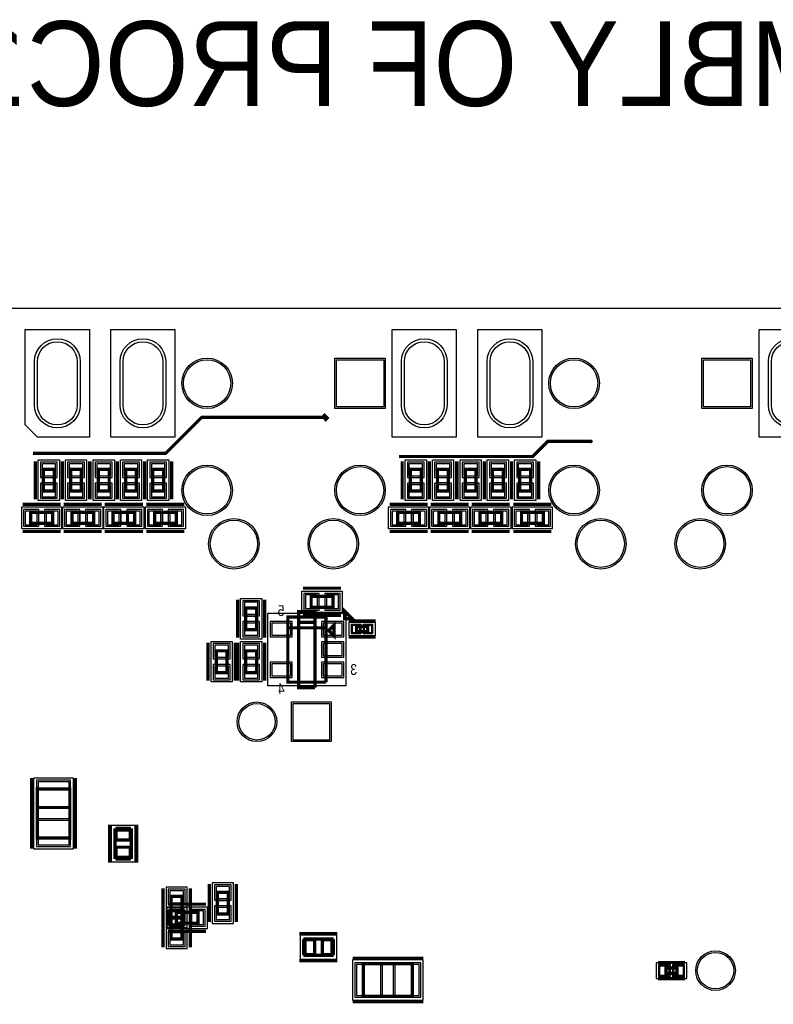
# Model space of a CAD drawing. Extents: x -10 to 137, y -26 to 190.
# Tile 46 of 57: x 41 to 76, y 144 to 190. Entities that reach past the tile are written whole.
import ezdxf

# ---------------------------------------------------------------- set-up
doc = ezdxf.new("R2010")
doc.units = 0
for name, color, linetype in [('BG_OUTLINE', 95, 'CONTINUOUS'), ('BG_SILKSCREEN_BOTTOM', 2, 'CONTINUOUS'), ('PG_ASSEMBLY_BOTTOM', 52, 'CONTINUOUS'), ('PG_DFA_BOUND_BOTTOM', 254, 'CONTINUOUS'), ('PG_PLACE_BOUND_BOTTOM', 73, 'CONTINUOUS'), ('PG_SILKSCREEN_BOTTOM', 2, 'CONTINUOUS'), ('PIN_BOTTOM', 1, 'CONTINUOUS'), ('PIN_PASTEMASK_BOTTOM', 132, 'CONTINUOUS'), ('PIN_SOLDERMASK_BOTTOM', 212, 'CONTINUOUS'), ('RKO_ALL', 40, 'CONTINUOUS'), ('VKO_BOTTOM', 173, 'CONTINUOUS')]:
    doc.layers.add(name, color=color, linetype=linetype)

msp = doc.modelspace()

# ---------------------------------------------------------------- linework, layer by layer
at = {"layer": 'BG_OUTLINE'}
msp.add_lwpolyline([(127, 0), (127, 176.999514), (0, 176.999514), (0, 0)], close=True, dxfattribs=at)
at = {"layer": 'BG_SILKSCREEN_BOTTOM', "const_width": 0.1524}
for points in [[(55.499, 171.8818), (55.3212, 172.0596)], [(41.7576, 170.2308), (47.9552, 170.2308), (49.6316, 171.9072), (55.4736, 171.9072), (55.499, 171.8818), (55.372, 171.7548)]]:
    msp.add_lwpolyline(points, dxfattribs=at)
at = {"layer": 'PG_ASSEMBLY_BOTTOM', "const_width": 0.1524}
for points in [[(42.746023, 169.47832), (42.746023, 168.46232), (42.238023, 168.46232), (42.238023, 169.47832), (42.746023, 169.47832)], [(44.016023, 169.47832), (44.016023, 168.46232), (43.508023, 168.46232), (43.508023, 169.47832), (44.016023, 169.47832)], [(45.311677, 169.47832), (45.311677, 168.46232), (44.803677, 168.46232), (44.803677, 169.47832), (45.311677, 169.47832)], [(46.584471, 169.47832), (46.584471, 168.46232), (46.076471, 168.46232), (46.076471, 169.47832), (46.584471, 169.47832)], [(47.854471, 169.47832), (47.854471, 168.46232), (47.346471, 168.46232), (47.346471, 169.47832), (47.854471, 169.47832)], [(59.891023, 169.47832), (59.891023, 168.46232), (59.383023, 168.46232), (59.383023, 169.47832), (59.891023, 169.47832)], [(61.161023, 169.47832), (61.161023, 168.46232), (60.653023, 168.46232), (60.653023, 169.47832), (61.161023, 169.47832)], [(62.456677, 169.47832), (62.456677, 168.46232), (61.948677, 168.46232), (61.948677, 169.47832), (62.456677, 169.47832)], [(63.729471, 169.47832), (63.729471, 168.46232), (63.221471, 168.46232), (63.221471, 169.47832), (63.729471, 169.47832)], [(64.999471, 169.47832), (64.999471, 168.46232), (64.491471, 168.46232), (64.491471, 169.47832), (64.999471, 169.47832)], [(41.648931, 167.464354), (42.664931, 167.464354), (42.664931, 166.956354), (41.648931, 166.956354), (41.648931, 167.464354)], [(44.584729, 166.956354), (43.568729, 166.956354), (43.568729, 167.464354), (44.584729, 167.464354), (44.584729, 166.956354)], [(45.487379, 167.464354), (46.503379, 167.464354), (46.503379, 166.956354), (45.487379, 166.956354), (45.487379, 167.464354)], [(48.448577, 166.956354), (47.432577, 166.956354), (47.432577, 167.464354), (48.448577, 167.464354), (48.448577, 166.956354)], [(58.793931, 167.464354), (59.809931, 167.464354), (59.809931, 166.956354), (58.793931, 166.956354), (58.793931, 167.464354)], [(61.729729, 166.956354), (60.713729, 166.956354), (60.713729, 167.464354), (61.729729, 167.464354), (61.729729, 166.956354)], [(62.632379, 167.464354), (63.648379, 167.464354), (63.648379, 166.956354), (62.632379, 166.956354), (62.632379, 167.464354)], [(65.593577, 166.956354), (64.577577, 166.956354), (64.577577, 167.464354), (65.593577, 167.464354), (65.593577, 166.956354)], [(55.764285, 163.035356), (54.748285, 163.035356), (54.748285, 163.543356), (55.764285, 163.543356), (55.764285, 163.035356)], [(51.690379, 161.987098), (51.690379, 163.003098), (52.198379, 163.003098), (52.198379, 161.987098), (51.690379, 161.987098)], [(55.437133, 159.531172), (53.659133, 159.531172), (53.659133, 162.579172), (55.437133, 162.579172), (55.437133, 162.071172), (53.659133, 162.071172)], [(53.659133, 162.071172), (55.437133, 162.071172), (55.437133, 159.531172)], [(55.564133, 161.944172), (55.818133, 162.198172), (55.818133, 161.690172), (55.564133, 161.944172)], [(57.383789, 161.891848), (56.875789, 161.891848), (56.875789, 162.145848), (57.383789, 162.145848), (57.383789, 161.891848)], [(50.820429, 160.997768), (50.820429, 159.981768), (50.312429, 159.981768), (50.312429, 160.997768), (50.820429, 160.997768)], [(51.690379, 159.981768), (51.690379, 160.997768), (52.198379, 160.997768), (52.198379, 159.981768), (51.690379, 159.981768)], [(41.949733, 152.254326), (41.949733, 154.540326), (43.473733, 154.540326), (43.473733, 152.254326), (41.949733, 152.254326)], [(45.581679, 151.350853), (45.581679, 152.620853), (46.343679, 152.620853), (46.343679, 151.350853), (45.581679, 151.350853)], [(48.7172, 149.519287), (48.7172, 148.503287), (48.2092, 148.503287), (48.2092, 149.519287), (48.7172, 149.519287)], [(50.8762, 149.714999), (50.8762, 148.698999), (50.3682, 148.698999), (50.3682, 149.714999), (50.8762, 149.714999)], [(49.461199, 148.267288), (48.445199, 148.267288), (48.445199, 148.775288), (49.461199, 148.775288), (49.461199, 148.267288)], [(48.2092, 147.523289), (48.2092, 148.539289), (48.7172, 148.539289), (48.7172, 147.523289), (48.2092, 147.523289)], [(54.455174, 147.526878), (55.725174, 147.526878), (55.725174, 146.764878), (54.455174, 146.764878), (54.455174, 147.526878)], [(57.188717, 146.369654), (59.474717, 146.369654), (59.474717, 144.845654), (57.188717, 144.845654), (57.188717, 146.369654)], [(71.331328, 146.177), (71.839328, 146.177), (71.839328, 145.923), (71.331328, 145.923), (71.331328, 146.177)]]:
    msp.add_lwpolyline(points, dxfattribs=at)
at = {"layer": 'PG_DFA_BOUND_BOTTOM'}
for points in [[(41.996723, 168.023154), (41.996723, 169.917486), (42.987323, 169.917486), (42.987323, 168.023154)], [(43.266723, 168.023154), (43.266723, 169.917486), (44.257323, 169.917486), (44.257323, 168.023154)], [(44.562377, 168.023154), (44.562377, 169.917486), (45.552977, 169.917486), (45.552977, 168.023154)], [(45.835171, 168.023154), (45.835171, 169.917486), (46.825771, 169.917486), (46.825771, 168.023154)], [(47.105171, 168.023154), (47.105171, 169.917486), (48.095771, 169.917486), (48.095771, 168.023154)], [(59.141723, 168.023154), (59.141723, 169.917486), (60.132323, 169.917486), (60.132323, 168.023154)], [(60.411723, 168.023154), (60.411723, 169.917486), (61.402323, 169.917486), (61.402323, 168.023154)], [(61.707377, 168.023154), (61.707377, 169.917486), (62.697977, 169.917486), (62.697977, 168.023154)], [(62.980171, 168.023154), (62.980171, 169.917486), (63.970771, 169.917486), (63.970771, 168.023154)], [(64.250171, 168.023154), (64.250171, 169.917486), (65.240771, 169.917486), (65.240771, 168.023154)], [(41.209732, 167.705654), (41.209732, 166.715054), (43.10413, 166.715054), (43.10413, 167.705654)], [(45.023928, 166.715054), (45.023928, 167.705654), (43.12953, 167.705654), (43.12953, 166.715054)], [(45.04818, 167.705654), (45.04818, 166.715054), (46.942578, 166.715054), (46.942578, 167.705654)], [(48.887776, 166.715054), (48.887776, 167.705654), (46.993378, 167.705654), (46.993378, 166.715054)], [(58.354732, 167.705654), (58.354732, 166.715054), (60.24913, 166.715054), (60.24913, 167.705654)], [(62.168928, 166.715054), (62.168928, 167.705654), (60.27453, 167.705654), (60.27453, 166.715054)], [(62.19318, 167.705654), (62.19318, 166.715054), (64.087578, 166.715054), (64.087578, 167.705654)], [(66.032776, 166.715054), (66.032776, 167.705654), (64.138378, 167.705654), (64.138378, 166.715054)], [(51.449079, 161.547932), (51.449079, 163.442264), (52.439679, 163.442264), (52.439679, 161.547932)], [(54.309119, 162.794056), (54.309119, 163.784656), (56.203451, 163.784656), (56.203451, 162.794056)], [(52.725937, 159.353372), (52.725937, 162.756972), (56.370329, 162.756972), (56.370329, 159.353372)], [(56.519681, 161.701348), (56.519681, 162.336348), (57.739897, 162.336348), (57.739897, 161.701348)], [(50.071129, 159.542602), (50.071129, 161.436934), (51.061729, 161.436934), (51.061729, 159.542602)], [(51.449079, 159.542602), (51.449079, 161.436934), (52.439679, 161.436934), (52.439679, 159.542602)], [(41.771933, 151.748028), (43.651533, 151.748028), (43.651533, 155.046624), (41.771933, 155.046624)], [(45.403879, 151.132154), (46.521479, 151.132154), (46.521479, 152.839552), (45.403879, 152.839552)], [(51.1175, 150.154198), (50.1269, 150.154198), (50.1269, 148.2598), (51.1175, 148.2598)], [(48.9585, 149.958486), (47.9679, 149.958486), (47.9679, 148.064088), (48.9585, 148.064088)], [(47.9679, 147.08409), (48.9585, 147.08409), (48.9585, 148.978488), (47.9679, 148.978488)], [(49.900398, 148.025988), (49.900398, 149.016588), (48.006, 149.016588), (48.006, 148.025988)], [(54.236475, 147.704678), (54.236475, 146.587078), (55.943873, 146.587078), (55.943873, 147.704678)], [(56.682419, 146.547454), (56.682419, 144.667854), (59.981015, 144.667854), (59.981015, 146.547454)], [(70.874329, 146.4183), (70.874329, 145.6817), (72.296327, 145.6817), (72.296327, 146.4183)]]:
    msp.add_lwpolyline(points, close=True, dxfattribs=at)
at = {"layer": 'PG_PLACE_BOUND_BOTTOM'}
for points in [[(42.238023, 168.46232), (42.238023, 169.47832), (42.746023, 169.47832), (42.746023, 168.46232)], [(43.508023, 168.46232), (43.508023, 169.47832), (44.016023, 169.47832), (44.016023, 168.46232)], [(44.803677, 168.46232), (44.803677, 169.47832), (45.311677, 169.47832), (45.311677, 168.46232)], [(46.076471, 168.46232), (46.076471, 169.47832), (46.584471, 169.47832), (46.584471, 168.46232)], [(47.346471, 168.46232), (47.346471, 169.47832), (47.854471, 169.47832), (47.854471, 168.46232)], [(59.383023, 168.46232), (59.383023, 169.47832), (59.891023, 169.47832), (59.891023, 168.46232)], [(60.653023, 168.46232), (60.653023, 169.47832), (61.161023, 169.47832), (61.161023, 168.46232)], [(61.948677, 168.46232), (61.948677, 169.47832), (62.456677, 169.47832), (62.456677, 168.46232)], [(63.221471, 168.46232), (63.221471, 169.47832), (63.729471, 169.47832), (63.729471, 168.46232)], [(64.491471, 168.46232), (64.491471, 169.47832), (64.999471, 169.47832), (64.999471, 168.46232)], [(41.648931, 167.464354), (42.664931, 167.464354), (42.664931, 166.956354), (41.648931, 166.956354)], [(44.584729, 166.956354), (43.568729, 166.956354), (43.568729, 167.464354), (44.584729, 167.464354)], [(45.487379, 167.464354), (46.503379, 167.464354), (46.503379, 166.956354), (45.487379, 166.956354)], [(48.448577, 166.956354), (47.432577, 166.956354), (47.432577, 167.464354), (48.448577, 167.464354)], [(58.793931, 167.464354), (59.809931, 167.464354), (59.809931, 166.956354), (58.793931, 166.956354)], [(61.729729, 166.956354), (60.713729, 166.956354), (60.713729, 167.464354), (61.729729, 167.464354)], [(62.632379, 167.464354), (63.648379, 167.464354), (63.648379, 166.956354), (62.632379, 166.956354)], [(65.593577, 166.956354), (64.577577, 166.956354), (64.577577, 167.464354), (65.593577, 167.464354)], [(54.748285, 163.035356), (54.748285, 163.543356), (55.764285, 163.543356), (55.764285, 163.035356)], [(51.690379, 161.987098), (51.690379, 163.003098), (52.198379, 163.003098), (52.198379, 161.987098)], [(53.659133, 159.531172), (53.659133, 162.579172), (55.437133, 162.579172), (55.437133, 159.531172)], [(56.875789, 161.891848), (56.875789, 162.145848), (57.383789, 162.145848), (57.383789, 161.891848)], [(50.312429, 159.981768), (50.312429, 160.997768), (50.820429, 160.997768), (50.820429, 159.981768)], [(51.690379, 159.981768), (51.690379, 160.997768), (52.198379, 160.997768), (52.198379, 159.981768)], [(41.949733, 152.254326), (43.473733, 152.254326), (43.473733, 154.540326), (41.949733, 154.540326)], [(45.581679, 151.350853), (46.343679, 151.350853), (46.343679, 152.620853), (45.581679, 152.620853)], [(50.8762, 149.714999), (50.8762, 148.698999), (50.3682, 148.698999), (50.3682, 149.714999)], [(48.7172, 149.519287), (48.7172, 148.503287), (48.2092, 148.503287), (48.2092, 149.519287)], [(49.461199, 148.267288), (48.445199, 148.267288), (48.445199, 148.775288), (49.461199, 148.775288)], [(48.2092, 147.523289), (48.2092, 148.539289), (48.7172, 148.539289), (48.7172, 147.523289)], [(54.455174, 147.526878), (54.455174, 146.764878), (55.725174, 146.764878), (55.725174, 147.526878)], [(57.188717, 146.369654), (57.188717, 144.845654), (59.474717, 144.845654), (59.474717, 146.369654)], [(71.331328, 146.177), (71.331328, 145.923), (71.839328, 145.923), (71.839328, 146.177)]]:
    msp.add_lwpolyline(points, close=True, dxfattribs=at)
at = {"layer": 'PG_SILKSCREEN_BOTTOM', "const_width": 0.1524}
for points in [[(58.8518, 170.0784), (65.1002, 170.0784), (65.8114, 170.7896), (67.818, 170.7896), (67.8688, 170.7388)], [(41.857023, 169.85932), (41.857023, 168.08132)], [(43.127023, 169.85932), (43.127023, 168.08132)], [(43.127023, 169.85932), (43.127023, 168.08132)], [(44.397023, 169.85932), (44.397023, 168.08132)], [(44.422677, 169.85932), (44.422677, 168.08132)], [(45.692677, 169.85932), (45.692677, 168.08132)], [(45.695471, 169.85932), (45.695471, 168.08132)], [(46.965471, 169.85932), (46.965471, 168.08132)], [(46.965471, 169.85932), (46.965471, 168.08132)], [(48.235471, 169.85932), (48.235471, 168.08132)], [(59.002023, 169.85932), (59.002023, 168.08132)], [(60.272023, 169.85932), (60.272023, 168.08132)], [(60.272023, 169.85932), (60.272023, 168.08132)], [(61.542023, 169.85932), (61.542023, 168.08132)], [(61.567677, 169.85932), (61.567677, 168.08132)], [(62.837677, 169.85932), (62.837677, 168.08132)], [(62.840471, 169.85932), (62.840471, 168.08132)], [(64.110471, 169.85932), (64.110471, 168.08132)], [(64.110471, 169.85932), (64.110471, 168.08132)], [(65.380471, 169.85932), (65.380471, 168.08132)], [(41.267931, 167.845354), (43.045931, 167.845354)], [(44.965729, 167.845354), (43.187729, 167.845354)], [(45.106379, 167.845354), (46.884379, 167.845354)], [(48.829577, 167.845354), (47.051577, 167.845354)], [(58.412931, 167.845354), (60.190931, 167.845354)], [(62.110729, 167.845354), (60.332729, 167.845354)], [(62.251379, 167.845354), (64.029379, 167.845354)], [(65.974577, 167.845354), (64.196577, 167.845354)], [(41.267931, 166.575354), (43.045931, 166.575354)], [(44.965729, 166.575354), (43.187729, 166.575354)], [(45.106379, 166.575354), (46.884379, 166.575354)], [(48.829577, 166.575354), (47.051577, 166.575354)], [(58.412931, 166.575354), (60.190931, 166.575354)], [(62.110729, 166.575354), (60.332729, 166.575354)], [(62.251379, 166.575354), (64.029379, 166.575354)], [(65.974577, 166.575354), (64.196577, 166.575354)], [(56.145285, 163.924356), (54.367285, 163.924356)], [(51.309379, 161.606098), (51.309379, 163.384098)], [(52.579379, 161.606098), (52.579379, 163.384098)], [(54.929133, 159.277172), (54.167133, 159.277172), (54.167133, 162.833172), (54.929133, 162.833172), (54.929133, 162.325172), (54.167133, 162.325172)], [(56.308099, 162.501448), (56.308099, 162.860858), (56.667509, 162.501448), (56.308099, 162.501448)], [(56.145285, 162.654356), (54.367285, 162.654356)], [(57.764789, 162.399848), (56.494789, 162.399848)], [(54.167133, 162.325172), (54.929133, 162.325172), (54.929133, 159.277172)], [(57.764789, 161.637848), (56.494789, 161.637848)], [(49.931429, 161.378768), (49.931429, 159.600768)], [(51.201429, 161.378768), (51.201429, 159.600768)], [(51.309379, 159.600768), (51.309379, 161.378768)], [(52.579379, 159.600768), (52.579379, 161.378768)], [(41.695733, 151.746326), (41.695733, 155.048326)], [(43.727733, 151.746326), (43.727733, 155.048326)], [(45.327679, 151.096853), (45.327679, 152.874853)], [(46.597679, 151.096853), (46.597679, 152.874853)], [(49.9872, 150.095999), (49.9872, 148.317999)], [(51.2572, 150.095999), (51.2572, 148.317999)], [(47.8282, 149.900287), (47.8282, 148.122287)], [(49.0982, 149.900287), (49.0982, 148.122287)], [(49.842199, 149.156288), (48.064199, 149.156288)], [(47.8282, 147.142289), (47.8282, 148.920289)], [(49.0982, 147.142289), (49.0982, 148.920289)], [(49.842199, 147.886288), (48.064199, 147.886288)], [(54.201174, 147.780878), (55.979174, 147.780878)], [(54.201174, 146.510878), (55.979174, 146.510878)], [(56.680717, 146.623654), (59.982717, 146.623654)], [(70.950328, 146.431), (72.220328, 146.431)], [(70.950328, 145.669), (72.220328, 145.669)], [(56.680717, 144.591654), (59.982717, 144.591654)]]:
    msp.add_lwpolyline(points, dxfattribs=at)
at = {"layer": 'PIN_BOTTOM'}
for points in [[(41.960909, 172.483394), (41.960909, 174.515394, -1), (43.815109, 174.515394), (43.815109, 172.483394, -1)], [(45.960901, 172.483394), (45.960901, 174.515394, -1), (47.815101, 174.515394), (47.815101, 172.483394, -1)], [(59.105909, 172.483394), (59.105909, 174.515394, -1), (60.960109, 174.515394), (60.960109, 172.483394, -1)], [(63.105901, 172.483394), (63.105901, 174.515394, -1), (64.960101, 174.515394), (64.960101, 172.483394, -1)], [(76.250909, 172.483394), (76.250909, 174.515394, -1), (78.105109, 174.515394), (78.105109, 172.483394, -1)]]:
    msp.add_lwpolyline(points, format="xyb", close=True, dxfattribs=at)
for points in [[(58.137915, 174.604294), (58.137915, 172.394494), (55.928115, 172.394494), (55.928115, 174.604294)], [(75.282915, 174.604294), (75.282915, 172.394494), (73.073115, 172.394494), (73.073115, 174.604294)], [(42.809523, 169.739686), (42.174523, 169.739686), (42.174523, 169.180886), (42.809523, 169.180886)], [(44.079523, 169.739686), (43.444523, 169.739686), (43.444523, 169.180886), (44.079523, 169.180886)], [(45.375177, 169.739686), (44.740177, 169.739686), (44.740177, 169.180886), (45.375177, 169.180886)], [(46.647971, 169.739686), (46.012971, 169.739686), (46.012971, 169.180886), (46.647971, 169.180886)], [(47.917971, 169.739686), (47.282971, 169.739686), (47.282971, 169.180886), (47.917971, 169.180886)], [(59.954523, 169.739686), (59.319523, 169.739686), (59.319523, 169.180886), (59.954523, 169.180886)], [(61.224523, 169.739686), (60.589523, 169.739686), (60.589523, 169.180886), (61.224523, 169.180886)], [(62.520177, 169.739686), (61.885177, 169.739686), (61.885177, 169.180886), (62.520177, 169.180886)], [(63.792971, 169.739686), (63.157971, 169.739686), (63.157971, 169.180886), (63.792971, 169.180886)], [(65.062971, 169.739686), (64.427971, 169.739686), (64.427971, 169.180886), (65.062971, 169.180886)], [(42.809523, 168.759754), (42.174523, 168.759754), (42.174523, 168.200954), (42.809523, 168.200954)], [(44.079523, 168.759754), (43.444523, 168.759754), (43.444523, 168.200954), (44.079523, 168.200954)], [(45.375177, 168.759754), (44.740177, 168.759754), (44.740177, 168.200954), (45.375177, 168.200954)], [(46.647971, 168.759754), (46.012971, 168.759754), (46.012971, 168.200954), (46.647971, 168.200954)], [(47.917971, 168.759754), (47.282971, 168.759754), (47.282971, 168.200954), (47.917971, 168.200954)], [(59.954523, 168.759754), (59.319523, 168.759754), (59.319523, 168.200954), (59.954523, 168.200954)], [(61.224523, 168.759754), (60.589523, 168.759754), (60.589523, 168.200954), (61.224523, 168.200954)], [(62.520177, 168.759754), (61.885177, 168.759754), (61.885177, 168.200954), (62.520177, 168.200954)], [(63.792971, 168.759754), (63.157971, 168.759754), (63.157971, 168.200954), (63.792971, 168.200954)], [(65.062971, 168.759754), (64.427971, 168.759754), (64.427971, 168.200954), (65.062971, 168.200954)], [(41.387532, 167.527854), (41.387532, 166.892854), (41.946332, 166.892854), (41.946332, 167.527854)], [(42.36753, 167.527854), (42.36753, 166.892854), (42.92633, 166.892854), (42.92633, 167.527854)], [(43.86613, 166.892854), (43.86613, 167.527854), (43.30733, 167.527854), (43.30733, 166.892854)], [(44.846128, 166.892854), (44.846128, 167.527854), (44.287328, 167.527854), (44.287328, 166.892854)], [(45.22598, 167.527854), (45.22598, 166.892854), (45.78478, 166.892854), (45.78478, 167.527854)], [(46.205978, 167.527854), (46.205978, 166.892854), (46.764778, 166.892854), (46.764778, 167.527854)], [(47.729978, 166.892854), (47.729978, 167.527854), (47.171178, 167.527854), (47.171178, 166.892854)], [(48.709976, 166.892854), (48.709976, 167.527854), (48.151176, 167.527854), (48.151176, 166.892854)], [(58.532532, 167.527854), (58.532532, 166.892854), (59.091332, 166.892854), (59.091332, 167.527854)], [(59.51253, 167.527854), (59.51253, 166.892854), (60.07133, 166.892854), (60.07133, 167.527854)], [(61.01113, 166.892854), (61.01113, 167.527854), (60.45233, 167.527854), (60.45233, 166.892854)], [(61.991128, 166.892854), (61.991128, 167.527854), (61.432328, 167.527854), (61.432328, 166.892854)], [(62.37098, 167.527854), (62.37098, 166.892854), (62.92978, 166.892854), (62.92978, 167.527854)], [(63.350978, 167.527854), (63.350978, 166.892854), (63.909778, 166.892854), (63.909778, 167.527854)], [(64.874978, 166.892854), (64.874978, 167.527854), (64.316178, 167.527854), (64.316178, 166.892854)], [(65.854976, 166.892854), (65.854976, 167.527854), (65.296176, 167.527854), (65.296176, 166.892854)], [(55.045719, 162.971856), (55.045719, 163.606856), (54.486919, 163.606856), (54.486919, 162.971856)], [(56.025651, 162.971856), (56.025651, 163.606856), (55.466851, 163.606856), (55.466851, 162.971856)], [(51.626879, 162.705664), (52.261879, 162.705664), (52.261879, 163.264464), (51.626879, 163.264464)], [(51.626879, 161.725732), (52.261879, 161.725732), (52.261879, 162.284532), (51.626879, 162.284532)], [(53.792737, 161.725732), (53.792737, 162.284532), (52.903737, 162.284532), (52.903737, 161.725732)], [(56.192529, 161.725732), (56.192529, 162.284532), (55.303529, 162.284532), (55.303529, 161.725732)], [(57.027681, 161.853748), (57.027681, 162.183948), (56.672081, 162.183948), (56.672081, 161.853748)], [(57.587497, 161.853748), (57.587497, 162.183948), (57.231897, 162.183948), (57.231897, 161.853748)], [(50.883929, 161.259134), (50.248929, 161.259134), (50.248929, 160.700334), (50.883929, 160.700334)], [(51.626879, 160.700334), (52.261879, 160.700334), (52.261879, 161.259134), (51.626879, 161.259134)], [(56.192529, 160.775772), (56.192529, 161.334572), (55.303529, 161.334572), (55.303529, 160.775772)], [(50.883929, 160.279202), (50.248929, 160.279202), (50.248929, 159.720402), (50.883929, 159.720402)], [(51.626879, 159.720402), (52.261879, 159.720402), (52.261879, 160.279202), (51.626879, 160.279202)], [(53.792737, 159.825812), (53.792737, 160.384612), (52.903737, 160.384612), (52.903737, 159.825812)], [(56.192529, 159.825812), (56.192529, 160.384612), (55.303529, 160.384612), (55.303529, 159.825812)], [(53.903227, 156.828866), (53.903227, 158.530666), (55.605027, 158.530666), (55.605027, 156.828866)], [(41.987833, 153.725824), (43.435633, 153.725824), (43.435633, 154.868824), (41.987833, 154.868824)], [(41.987833, 151.925828), (43.435633, 151.925828), (43.435633, 153.068828), (41.987833, 153.068828)], [(45.670579, 152.204552), (46.254779, 152.204552), (46.254779, 152.687152), (45.670579, 152.687152)], [(45.670579, 151.284554), (46.254779, 151.284554), (46.254779, 151.767154), (45.670579, 151.767154)], [(48.7807, 149.780686), (48.1457, 149.780686), (48.1457, 149.221886), (48.7807, 149.221886)], [(50.9397, 149.976398), (50.3047, 149.976398), (50.3047, 149.417598), (50.9397, 149.417598)], [(48.7807, 148.800688), (48.1457, 148.800688), (48.1457, 148.241888), (48.7807, 148.241888)], [(48.1457, 148.241888), (48.7807, 148.241888), (48.7807, 148.800688), (48.1457, 148.800688)], [(48.7426, 148.203788), (48.7426, 148.838788), (48.1838, 148.838788), (48.1838, 148.203788)], [(49.722598, 148.203788), (49.722598, 148.838788), (49.163798, 148.838788), (49.163798, 148.203788)], [(50.9397, 148.9964), (50.3047, 148.9964), (50.3047, 148.4376), (50.9397, 148.4376)], [(48.1457, 147.26189), (48.7807, 147.26189), (48.7807, 147.82069), (48.1457, 147.82069)], [(54.388875, 147.437978), (54.388875, 146.853778), (54.871475, 146.853778), (54.871475, 147.437978)], [(55.308873, 147.437978), (55.308873, 146.853778), (55.791473, 146.853778), (55.791473, 147.437978)], [(56.860219, 146.331554), (56.860219, 144.883754), (58.003219, 144.883754), (58.003219, 146.331554)], [(58.660215, 146.331554), (58.660215, 144.883754), (59.803215, 144.883754), (59.803215, 146.331554)], [(71.026729, 146.2659), (71.026729, 145.8341), (71.483929, 145.8341), (71.483929, 146.2659)], [(71.686727, 146.2659), (71.686727, 145.8341), (72.143927, 145.8341), (72.143927, 146.2659)]]:
    msp.add_lwpolyline(points, close=True, dxfattribs=at)
for centre, radius in [((49.887995, 173.499394), 1.1049), ((67.032995, 173.499394), 1.1049), ((49.887995, 168.499404), 1.1049), ((57.033015, 168.499404), 1.1049), ((67.032995, 168.499404), 1.1049), ((74.178015, 168.499404), 1.1049), ((51.137929, 165.999282), 1.1049), ((55.783081, 165.999282), 1.1049), ((68.282929, 165.999282), 1.1049), ((72.928081, 165.999282), 1.1049), ((52.214127, 157.679766), 0.8509), ((73.643236, 146.05), 0.8509)]:
    msp.add_circle(centre, radius, dxfattribs=at)
at = {"layer": 'PIN_PASTEMASK_BOTTOM'}
for points in [[(42.809523, 169.739686), (42.174523, 169.739686), (42.174523, 169.180886), (42.809523, 169.180886)], [(44.079523, 169.739686), (43.444523, 169.739686), (43.444523, 169.180886), (44.079523, 169.180886)], [(45.375177, 169.739686), (44.740177, 169.739686), (44.740177, 169.180886), (45.375177, 169.180886)], [(46.647971, 169.739686), (46.012971, 169.739686), (46.012971, 169.180886), (46.647971, 169.180886)], [(47.917971, 169.739686), (47.282971, 169.739686), (47.282971, 169.180886), (47.917971, 169.180886)], [(59.954523, 169.739686), (59.319523, 169.739686), (59.319523, 169.180886), (59.954523, 169.180886)], [(61.224523, 169.739686), (60.589523, 169.739686), (60.589523, 169.180886), (61.224523, 169.180886)], [(62.520177, 169.739686), (61.885177, 169.739686), (61.885177, 169.180886), (62.520177, 169.180886)], [(63.792971, 169.739686), (63.157971, 169.739686), (63.157971, 169.180886), (63.792971, 169.180886)], [(65.062971, 169.739686), (64.427971, 169.739686), (64.427971, 169.180886), (65.062971, 169.180886)], [(42.809523, 168.759754), (42.174523, 168.759754), (42.174523, 168.200954), (42.809523, 168.200954)], [(44.079523, 168.759754), (43.444523, 168.759754), (43.444523, 168.200954), (44.079523, 168.200954)], [(45.375177, 168.759754), (44.740177, 168.759754), (44.740177, 168.200954), (45.375177, 168.200954)], [(46.647971, 168.759754), (46.012971, 168.759754), (46.012971, 168.200954), (46.647971, 168.200954)], [(47.917971, 168.759754), (47.282971, 168.759754), (47.282971, 168.200954), (47.917971, 168.200954)], [(59.954523, 168.759754), (59.319523, 168.759754), (59.319523, 168.200954), (59.954523, 168.200954)], [(61.224523, 168.759754), (60.589523, 168.759754), (60.589523, 168.200954), (61.224523, 168.200954)], [(62.520177, 168.759754), (61.885177, 168.759754), (61.885177, 168.200954), (62.520177, 168.200954)], [(63.792971, 168.759754), (63.157971, 168.759754), (63.157971, 168.200954), (63.792971, 168.200954)], [(65.062971, 168.759754), (64.427971, 168.759754), (64.427971, 168.200954), (65.062971, 168.200954)], [(41.387532, 167.527854), (41.387532, 166.892854), (41.946332, 166.892854), (41.946332, 167.527854)], [(42.36753, 167.527854), (42.36753, 166.892854), (42.92633, 166.892854), (42.92633, 167.527854)], [(43.86613, 166.892854), (43.86613, 167.527854), (43.30733, 167.527854), (43.30733, 166.892854)], [(44.846128, 166.892854), (44.846128, 167.527854), (44.287328, 167.527854), (44.287328, 166.892854)], [(45.22598, 167.527854), (45.22598, 166.892854), (45.78478, 166.892854), (45.78478, 167.527854)], [(46.205978, 167.527854), (46.205978, 166.892854), (46.764778, 166.892854), (46.764778, 167.527854)], [(47.729978, 166.892854), (47.729978, 167.527854), (47.171178, 167.527854), (47.171178, 166.892854)], [(48.709976, 166.892854), (48.709976, 167.527854), (48.151176, 167.527854), (48.151176, 166.892854)], [(58.532532, 167.527854), (58.532532, 166.892854), (59.091332, 166.892854), (59.091332, 167.527854)], [(59.51253, 167.527854), (59.51253, 166.892854), (60.07133, 166.892854), (60.07133, 167.527854)], [(61.01113, 166.892854), (61.01113, 167.527854), (60.45233, 167.527854), (60.45233, 166.892854)], [(61.991128, 166.892854), (61.991128, 167.527854), (61.432328, 167.527854), (61.432328, 166.892854)], [(62.37098, 167.527854), (62.37098, 166.892854), (62.92978, 166.892854), (62.92978, 167.527854)], [(63.350978, 167.527854), (63.350978, 166.892854), (63.909778, 166.892854), (63.909778, 167.527854)], [(64.874978, 166.892854), (64.874978, 167.527854), (64.316178, 167.527854), (64.316178, 166.892854)], [(65.854976, 166.892854), (65.854976, 167.527854), (65.296176, 167.527854), (65.296176, 166.892854)], [(55.045719, 162.971856), (55.045719, 163.606856), (54.486919, 163.606856), (54.486919, 162.971856)], [(56.025651, 162.971856), (56.025651, 163.606856), (55.466851, 163.606856), (55.466851, 162.971856)], [(51.626879, 162.705664), (52.261879, 162.705664), (52.261879, 163.264464), (51.626879, 163.264464)], [(51.626879, 161.725732), (52.261879, 161.725732), (52.261879, 162.284532), (51.626879, 162.284532)], [(53.792737, 161.725732), (53.792737, 162.284532), (52.903737, 162.284532), (52.903737, 161.725732)], [(56.192529, 161.725732), (56.192529, 162.284532), (55.303529, 162.284532), (55.303529, 161.725732)], [(57.027681, 161.853748), (57.027681, 162.183948), (56.672081, 162.183948), (56.672081, 161.853748)], [(57.587497, 161.853748), (57.587497, 162.183948), (57.231897, 162.183948), (57.231897, 161.853748)], [(50.883929, 161.259134), (50.248929, 161.259134), (50.248929, 160.700334), (50.883929, 160.700334)], [(51.626879, 160.700334), (52.261879, 160.700334), (52.261879, 161.259134), (51.626879, 161.259134)], [(56.192529, 160.775772), (56.192529, 161.334572), (55.303529, 161.334572), (55.303529, 160.775772)], [(50.883929, 160.279202), (50.248929, 160.279202), (50.248929, 159.720402), (50.883929, 159.720402)], [(51.626879, 159.720402), (52.261879, 159.720402), (52.261879, 160.279202), (51.626879, 160.279202)], [(53.792737, 159.825812), (53.792737, 160.384612), (52.903737, 160.384612), (52.903737, 159.825812)], [(56.192529, 159.825812), (56.192529, 160.384612), (55.303529, 160.384612), (55.303529, 159.825812)], [(41.987833, 153.725824), (43.435633, 153.725824), (43.435633, 154.868824), (41.987833, 154.868824)], [(41.987833, 151.925828), (43.435633, 151.925828), (43.435633, 153.068828), (41.987833, 153.068828)], [(45.670579, 152.204552), (46.254779, 152.204552), (46.254779, 152.687152), (45.670579, 152.687152)], [(45.670579, 151.284554), (46.254779, 151.284554), (46.254779, 151.767154), (45.670579, 151.767154)], [(48.7807, 149.780686), (48.1457, 149.780686), (48.1457, 149.221886), (48.7807, 149.221886)], [(50.9397, 149.976398), (50.3047, 149.976398), (50.3047, 149.417598), (50.9397, 149.417598)], [(48.7807, 148.800688), (48.1457, 148.800688), (48.1457, 148.241888), (48.7807, 148.241888)], [(48.1457, 148.241888), (48.7807, 148.241888), (48.7807, 148.800688), (48.1457, 148.800688)], [(48.7426, 148.203788), (48.7426, 148.838788), (48.1838, 148.838788), (48.1838, 148.203788)], [(49.722598, 148.203788), (49.722598, 148.838788), (49.163798, 148.838788), (49.163798, 148.203788)], [(50.9397, 148.9964), (50.3047, 148.9964), (50.3047, 148.4376), (50.9397, 148.4376)], [(48.1457, 147.26189), (48.7807, 147.26189), (48.7807, 147.82069), (48.1457, 147.82069)], [(54.388875, 147.437978), (54.388875, 146.853778), (54.871475, 146.853778), (54.871475, 147.437978)], [(55.308873, 147.437978), (55.308873, 146.853778), (55.791473, 146.853778), (55.791473, 147.437978)], [(56.860219, 146.331554), (56.860219, 144.883754), (58.003219, 144.883754), (58.003219, 146.331554)], [(58.660215, 146.331554), (58.660215, 144.883754), (59.803215, 144.883754), (59.803215, 146.331554)], [(71.026729, 146.2659), (71.026729, 145.8341), (71.483929, 145.8341), (71.483929, 146.2659)], [(71.686727, 146.2659), (71.686727, 145.8341), (72.143927, 145.8341), (72.143927, 146.2659)]]:
    msp.add_lwpolyline(points, close=True, dxfattribs=at)
at = {"layer": 'PIN_SOLDERMASK_BOTTOM'}
for points in [[(41.821209, 172.483394), (41.821209, 174.515394, -1), (43.954809, 174.515394), (43.954809, 172.483394, -1)], [(45.821201, 172.483394), (45.821201, 174.515394, -1), (47.954801, 174.515394), (47.954801, 172.483394, -1)], [(58.966209, 172.483394), (58.966209, 174.515394, -1), (61.099809, 174.515394), (61.099809, 172.483394, -1)], [(62.966201, 172.483394), (62.966201, 174.515394, -1), (65.099801, 174.515394), (65.099801, 172.483394, -1)], [(76.111209, 172.483394), (76.111209, 174.515394, -1), (78.244809, 174.515394), (78.244809, 172.483394, -1)]]:
    msp.add_lwpolyline(points, format="xyb", close=True, dxfattribs=at)
for points in [[(58.214115, 174.680494), (58.214115, 172.318294), (55.851915, 172.318294), (55.851915, 174.680494)], [(75.359115, 174.680494), (75.359115, 172.318294), (72.996915, 172.318294), (72.996915, 174.680494)], [(42.885723, 169.815886), (42.098323, 169.815886), (42.098323, 169.104686), (42.885723, 169.104686)], [(44.155723, 169.815886), (43.368323, 169.815886), (43.368323, 169.104686), (44.155723, 169.104686)], [(45.451377, 169.815886), (44.663977, 169.815886), (44.663977, 169.104686), (45.451377, 169.104686)], [(46.724171, 169.815886), (45.936771, 169.815886), (45.936771, 169.104686), (46.724171, 169.104686)], [(47.994171, 169.815886), (47.206771, 169.815886), (47.206771, 169.104686), (47.994171, 169.104686)], [(60.030723, 169.815886), (59.243323, 169.815886), (59.243323, 169.104686), (60.030723, 169.104686)], [(61.300723, 169.815886), (60.513323, 169.815886), (60.513323, 169.104686), (61.300723, 169.104686)], [(62.596377, 169.815886), (61.808977, 169.815886), (61.808977, 169.104686), (62.596377, 169.104686)], [(63.869171, 169.815886), (63.081771, 169.815886), (63.081771, 169.104686), (63.869171, 169.104686)], [(65.139171, 169.815886), (64.351771, 169.815886), (64.351771, 169.104686), (65.139171, 169.104686)], [(42.885723, 168.835954), (42.098323, 168.835954), (42.098323, 168.124754), (42.885723, 168.124754)], [(44.155723, 168.835954), (43.368323, 168.835954), (43.368323, 168.124754), (44.155723, 168.124754)], [(45.451377, 168.835954), (44.663977, 168.835954), (44.663977, 168.124754), (45.451377, 168.124754)], [(46.724171, 168.835954), (45.936771, 168.835954), (45.936771, 168.124754), (46.724171, 168.124754)], [(47.994171, 168.835954), (47.206771, 168.835954), (47.206771, 168.124754), (47.994171, 168.124754)], [(60.030723, 168.835954), (59.243323, 168.835954), (59.243323, 168.124754), (60.030723, 168.124754)], [(61.300723, 168.835954), (60.513323, 168.835954), (60.513323, 168.124754), (61.300723, 168.124754)], [(62.596377, 168.835954), (61.808977, 168.835954), (61.808977, 168.124754), (62.596377, 168.124754)], [(63.869171, 168.835954), (63.081771, 168.835954), (63.081771, 168.124754), (63.869171, 168.124754)], [(65.139171, 168.835954), (64.351771, 168.835954), (64.351771, 168.124754), (65.139171, 168.124754)], [(41.311332, 167.604054), (41.311332, 166.816654), (42.022532, 166.816654), (42.022532, 167.604054)], [(42.29133, 167.604054), (42.29133, 166.816654), (43.00253, 166.816654), (43.00253, 167.604054)], [(43.94233, 166.816654), (43.94233, 167.604054), (43.23113, 167.604054), (43.23113, 166.816654)], [(44.922328, 166.816654), (44.922328, 167.604054), (44.211128, 167.604054), (44.211128, 166.816654)], [(45.14978, 167.604054), (45.14978, 166.816654), (45.86098, 166.816654), (45.86098, 167.604054)], [(46.129778, 167.604054), (46.129778, 166.816654), (46.840978, 166.816654), (46.840978, 167.604054)], [(47.806178, 166.816654), (47.806178, 167.604054), (47.094978, 167.604054), (47.094978, 166.816654)], [(48.786176, 166.816654), (48.786176, 167.604054), (48.074976, 167.604054), (48.074976, 166.816654)], [(58.456332, 167.604054), (58.456332, 166.816654), (59.167532, 166.816654), (59.167532, 167.604054)], [(59.43633, 167.604054), (59.43633, 166.816654), (60.14753, 166.816654), (60.14753, 167.604054)], [(61.08733, 166.816654), (61.08733, 167.604054), (60.37613, 167.604054), (60.37613, 166.816654)], [(62.067328, 166.816654), (62.067328, 167.604054), (61.356128, 167.604054), (61.356128, 166.816654)], [(62.29478, 167.604054), (62.29478, 166.816654), (63.00598, 166.816654), (63.00598, 167.604054)], [(63.274778, 167.604054), (63.274778, 166.816654), (63.985978, 166.816654), (63.985978, 167.604054)], [(64.951178, 166.816654), (64.951178, 167.604054), (64.239978, 167.604054), (64.239978, 166.816654)], [(65.931176, 166.816654), (65.931176, 167.604054), (65.219976, 167.604054), (65.219976, 166.816654)], [(55.121919, 162.895656), (55.121919, 163.683056), (54.410719, 163.683056), (54.410719, 162.895656)], [(56.101851, 162.895656), (56.101851, 163.683056), (55.390651, 163.683056), (55.390651, 162.895656)], [(51.550679, 162.629464), (52.338079, 162.629464), (52.338079, 163.340664), (51.550679, 163.340664)], [(51.550679, 161.649532), (52.338079, 161.649532), (52.338079, 162.360732), (51.550679, 162.360732)], [(53.868937, 161.649532), (53.868937, 162.360732), (52.827537, 162.360732), (52.827537, 161.649532)], [(56.268729, 161.649532), (56.268729, 162.360732), (55.227329, 162.360732), (55.227329, 161.649532)], [(57.078481, 161.802948), (57.078481, 162.234748), (56.621281, 162.234748), (56.621281, 161.802948)], [(57.638297, 161.802948), (57.638297, 162.234748), (57.181097, 162.234748), (57.181097, 161.802948)], [(50.960129, 161.335334), (50.172729, 161.335334), (50.172729, 160.624134), (50.960129, 160.624134)], [(51.550679, 160.624134), (52.338079, 160.624134), (52.338079, 161.335334), (51.550679, 161.335334)], [(56.268729, 160.699572), (56.268729, 161.410772), (55.227329, 161.410772), (55.227329, 160.699572)], [(50.960129, 160.355402), (50.172729, 160.355402), (50.172729, 159.644202), (50.960129, 159.644202)], [(51.550679, 159.644202), (52.338079, 159.644202), (52.338079, 160.355402), (51.550679, 160.355402)], [(53.868937, 159.749612), (53.868937, 160.460812), (52.827537, 160.460812), (52.827537, 159.749612)], [(56.268729, 159.749612), (56.268729, 160.460812), (55.227329, 160.460812), (55.227329, 159.749612)], [(53.827027, 156.752666), (53.827027, 158.606866), (55.681227, 158.606866), (55.681227, 156.752666)], [(41.911633, 153.649624), (43.511833, 153.649624), (43.511833, 154.945024), (41.911633, 154.945024)], [(41.911633, 151.849628), (43.511833, 151.849628), (43.511833, 153.145028), (41.911633, 153.145028)], [(45.619779, 152.153752), (46.305579, 152.153752), (46.305579, 152.737952), (45.619779, 152.737952)], [(45.619779, 151.233754), (46.305579, 151.233754), (46.305579, 151.817954), (45.619779, 151.817954)], [(51.0159, 150.052598), (50.2285, 150.052598), (50.2285, 149.341398), (51.0159, 149.341398)], [(48.8569, 149.856886), (48.0695, 149.856886), (48.0695, 149.145686), (48.8569, 149.145686)], [(48.8569, 148.876888), (48.0695, 148.876888), (48.0695, 148.165688), (48.8569, 148.165688)], [(48.0695, 148.165688), (48.8569, 148.165688), (48.8569, 148.876888), (48.0695, 148.876888)], [(48.8188, 148.127588), (48.8188, 148.914988), (48.1076, 148.914988), (48.1076, 148.127588)], [(49.798798, 148.127588), (49.798798, 148.914988), (49.087598, 148.914988), (49.087598, 148.127588)], [(51.0159, 149.0726), (50.2285, 149.0726), (50.2285, 148.3614), (51.0159, 148.3614)], [(48.0695, 147.18569), (48.8569, 147.18569), (48.8569, 147.89689), (48.0695, 147.89689)], [(54.338075, 147.488778), (54.338075, 146.802978), (54.922275, 146.802978), (54.922275, 147.488778)], [(55.258073, 147.488778), (55.258073, 146.802978), (55.842273, 146.802978), (55.842273, 147.488778)], [(56.784019, 146.407754), (56.784019, 144.807554), (58.079419, 144.807554), (58.079419, 146.407754)], [(58.584015, 146.407754), (58.584015, 144.807554), (59.879415, 144.807554), (59.879415, 146.407754)], [(70.975929, 146.3167), (70.975929, 145.7833), (71.534729, 145.7833), (71.534729, 146.3167)], [(71.635927, 146.3167), (71.635927, 145.7833), (72.194727, 145.7833), (72.194727, 146.3167)]]:
    msp.add_lwpolyline(points, close=True, dxfattribs=at)
for centre, radius in [((49.887995, 173.499394), 1.1811), ((67.032995, 173.499394), 1.1811), ((49.887995, 168.499404), 1.1811), ((57.033015, 168.499404), 1.1811), ((67.032995, 168.499404), 1.1811), ((74.178015, 168.499404), 1.1811), ((51.137929, 165.999282), 1.1811), ((55.783081, 165.999282), 1.1811), ((68.282929, 165.999282), 1.1811), ((72.928081, 165.999282), 1.1811), ((52.214127, 157.679766), 0.9271), ((73.643236, 146.05), 0.9271)]:
    msp.add_circle(centre, radius, dxfattribs=at)
at = {"layer": 'RKO_ALL'}
for points in [[(44.386609, 176.013994), (44.386609, 170.984794), (41.960909, 170.984794), (41.389409, 171.556294), (41.389409, 176.013994)], [(45.389401, 170.984794), (45.389401, 176.013994), (48.386601, 176.013994), (48.386601, 170.984794)], [(58.534409, 170.984794), (58.534409, 176.013994), (61.531609, 176.013994), (61.531609, 170.984794)], [(62.534401, 170.984794), (62.534401, 176.013994), (65.531601, 176.013994), (65.531601, 170.984794)], [(75.679409, 170.984794), (75.679409, 176.013994), (78.676609, 176.013994), (78.676609, 170.984794)]]:
    msp.add_lwpolyline(points, close=True, dxfattribs=at)
at = {"layer": 'VKO_BOTTOM'}
for points in [[(42.238023, 168.84332), (42.238023, 169.09732), (42.746023, 169.09732), (42.746023, 168.84332)], [(43.508023, 168.84332), (43.508023, 169.09732), (44.016023, 169.09732), (44.016023, 168.84332)], [(44.803677, 168.84332), (44.803677, 169.09732), (45.311677, 169.09732), (45.311677, 168.84332)], [(46.076471, 168.84332), (46.076471, 169.09732), (46.584471, 169.09732), (46.584471, 168.84332)], [(47.346471, 168.84332), (47.346471, 169.09732), (47.854471, 169.09732), (47.854471, 168.84332)], [(59.383023, 168.84332), (59.383023, 169.09732), (59.891023, 169.09732), (59.891023, 168.84332)], [(60.653023, 168.84332), (60.653023, 169.09732), (61.161023, 169.09732), (61.161023, 168.84332)], [(61.948677, 168.84332), (61.948677, 169.09732), (62.456677, 169.09732), (62.456677, 168.84332)], [(63.221471, 168.84332), (63.221471, 169.09732), (63.729471, 169.09732), (63.729471, 168.84332)], [(64.491471, 168.84332), (64.491471, 169.09732), (64.999471, 169.09732), (64.999471, 168.84332)], [(42.029931, 166.956354), (42.029931, 167.464354), (42.283931, 167.464354), (42.283931, 166.956354)], [(44.203729, 167.464354), (44.203729, 166.956354), (43.949729, 166.956354), (43.949729, 167.464354)], [(45.868379, 166.956354), (45.868379, 167.464354), (46.122379, 167.464354), (46.122379, 166.956354)], [(48.067577, 167.464354), (48.067577, 166.956354), (47.813577, 166.956354), (47.813577, 167.464354)], [(59.174931, 166.956354), (59.174931, 167.464354), (59.428931, 167.464354), (59.428931, 166.956354)], [(61.348729, 167.464354), (61.348729, 166.956354), (61.094729, 166.956354), (61.094729, 167.464354)], [(63.013379, 166.956354), (63.013379, 167.464354), (63.267379, 167.464354), (63.267379, 166.956354)], [(65.212577, 167.464354), (65.212577, 166.956354), (64.958577, 166.956354), (64.958577, 167.464354)], [(55.129285, 163.035356), (55.129285, 163.543356), (55.383285, 163.543356), (55.383285, 163.035356)], [(51.690379, 162.368098), (51.690379, 162.622098), (52.198379, 162.622098), (52.198379, 162.368098)], [(50.312429, 160.362768), (50.312429, 160.616768), (50.820429, 160.616768), (50.820429, 160.362768)], [(51.690379, 160.362768), (51.690379, 160.616768), (52.198379, 160.616768), (52.198379, 160.362768)], [(43.473733, 153.143326), (41.949733, 153.143326), (41.949733, 153.651326), (43.473733, 153.651326)], [(46.343679, 151.858853), (45.581679, 151.858853), (45.581679, 152.112853), (46.343679, 152.112853)], [(48.2092, 149.138287), (48.7172, 149.138287), (48.7172, 148.884287), (48.2092, 148.884287)], [(50.3682, 149.333999), (50.8762, 149.333999), (50.8762, 149.079999), (50.3682, 149.079999)], [(49.080199, 148.775288), (49.080199, 148.267288), (48.826199, 148.267288), (48.826199, 148.775288)], [(48.7172, 147.904289), (48.2092, 147.904289), (48.2092, 148.158289), (48.7172, 148.158289)], [(54.963174, 146.764878), (54.963174, 147.526878), (55.217174, 147.526878), (55.217174, 146.764878)], [(58.077717, 144.845654), (58.077717, 146.369654), (58.585717, 146.369654), (58.585717, 144.845654)]]:
    msp.add_lwpolyline(points, close=True, dxfattribs=at)

# ---------------------------------------------------------------- texts
at = {"layer": 'PG_ASSEMBLY_BOTTOM', "text_generation_flag": 2, "width": 0.948718}
msp.add_text('BOTTOM  ASSEMBLY OF PROC190E1', height=3.9624, dxfattribs=at).set_placement((117.1702, 186.4614))
at = {"layer": 'PG_SILKSCREEN_BOTTOM', "text_generation_flag": 2, "width": 0.85}
for s, p in [('5', (53.499875, 162.622352)), ('3', (56.897633, 159.869754)), ('4', (53.511559, 158.973388))]:
    msp.add_text(s, height=0.508, dxfattribs=at).set_placement(p)

doc.saveas('drawing.dxf')
